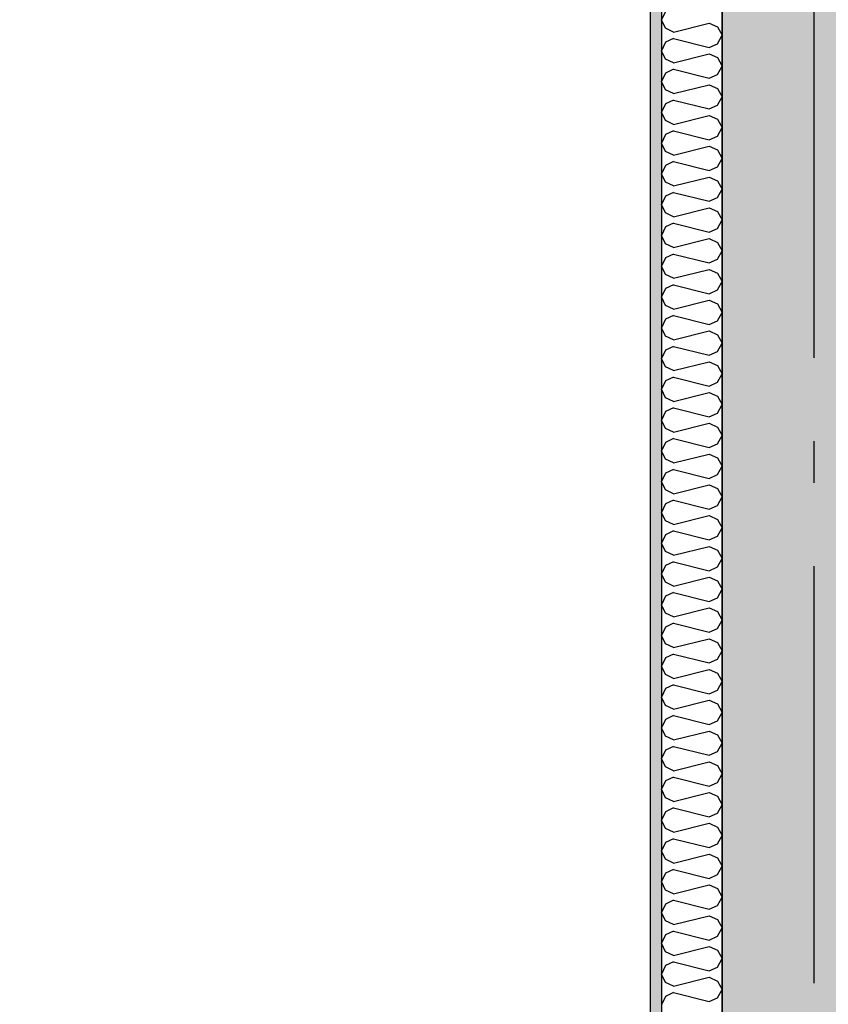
# Model space of a CAD drawing. Header units: millimetres. Extents: x -5000 to 341424, y -9235 to 550260.
# Tile 81 of 236: x 285198 to 286169, y 351812 to 352993. Entities that reach past the tile are written whole.
import ezdxf
from ezdxf.enums import TextEntityAlignment as Align

# ---------------------------------------------------------------- set-up
doc = ezdxf.new("R2010")
doc.units = ezdxf.units.MM
doc.header["$LTSCALE"] = 0.5
doc.header["$MEASUREMENT"] = 0
doc.linetypes.add('Akselinje', pattern=[1500, 1000, -200, 100, -200])
doc.linetypes.add('PLINE', pattern=[0])
for name, color, linetype in [('232- Ikke-bærende yttervegger (Skravur)(Nye konstruksjoner)', 7, 'Continuous'), ('232- Ikke-bærende yttervegger(Nye konstruksjoner)', 7, 'Continuous'), ('242- Ikke-bærende innervegger (Skravur)(Nye konstruksjoner)', 7, 'Continuous'), ('242- Ikke-bærende innervegger(Nye konstruksjoner)', 7, 'Continuous'), ('82-- Modullinjer(Nye konstruksjoner)', 7, 'Continuous'), ('842-M___1_50 Målsetting bygning', 7, 'Continuous'), ('842-M___1_50 Målsetting bygning(Nye konstruksjoner)', 7, 'Continuous'), ('862- M___Nettoareal(Nye konstruksjoner)', 7, 'Continuous'), ('862- M___Nettoareal(Polylinje)(Nye konstruksjoner)', 7, 'Continuous'), ('862- M___Nettoareal(Tekst)(Nye konstruksjoner)', 7, 'Continuous')]:
    doc.layers.add(name, color=color, linetype=linetype)
doc.layers.add('236- Innvendig kledning og overflate(Nye konstruksjoner)', color=7, linetype='Continuous', lineweight=0)
doc.styles.add('GENERATED_STYLE_1', font='txt')
doc.styles.add('GENERATED_STYLE_3', font='arial.ttf')
doc.styles.add('GENERATED_STYLE_5', font='arial.ttf')
doc.dimstyles.new('GENERATED_STYLE__2', dxfattribs={"dimtxt": 100, "dimasz": 95, "dimexe": 0.18, "dimexo": 0.0625, "dimgap": 0, "dimtad": 1, "dimtih": 1, "dimtoh": 1, "dimdec": 0, "dimzin": 0, "dimdsep": 46, "dimtxsty": 'GENERATED_STYLE_3', "dimblk": 'ARROWHEAD_6', "dimblk1": 'ARROWHEAD_6', "dimblk2": 'ARROWHEAD_6', "dimcen": 0.09, "dimse1": 1, "dimse2": 1, "dimclrd": 256, "dimclre": 256, "dimclrt": 256, "dimadec": 1, "dimazin": 0, "dimtfac": 1, "dimtdec": 4, "dimtmove": 0, "dimatfit": 3, "dimfxl": 1, "dimtolj": 1, "dimtzin": 0, "dimarcsym": 0})
doc.dimstyles.new('GENERATED_STYLE__3', dxfattribs={"dimtxt": 100, "dimasz": 95, "dimexe": 0.18, "dimexo": 0.0625, "dimgap": 0, "dimtad": 1, "dimdec": 0, "dimzin": 0, "dimdsep": 46, "dimtxsty": 'GENERATED_STYLE_3', "dimblk": 'ARROWHEAD_6', "dimblk1": 'ARROWHEAD_6', "dimblk2": 'ARROWHEAD_6', "dimcen": 0.09, "dimse1": 1, "dimse2": 1, "dimclrd": 256, "dimclre": 256, "dimclrt": 256, "dimadec": 1, "dimazin": 0, "dimtfac": 1, "dimtdec": 4, "dimtmove": 2, "dimatfit": 3, "dimfxl": 1, "dimtolj": 1, "dimtzin": 0, "dimarcsym": 0})
doc.dimstyles.new('GENERATED_STYLE__4', dxfattribs={"dimtxt": 100, "dimasz": 95, "dimexe": 0.18, "dimexo": 0.0625, "dimgap": 0, "dimtad": 1, "dimdec": 0, "dimzin": 0, "dimdsep": 46, "dimtxsty": 'GENERATED_STYLE_3', "dimblk": 'ARROWHEAD_6', "dimblk1": 'ARROWHEAD_6', "dimblk2": 'ARROWHEAD_6', "dimcen": 0.09, "dimse1": 1, "dimse2": 1, "dimclrd": 256, "dimclre": 256, "dimclrt": 256, "dimadec": 1, "dimazin": 0, "dimtfac": 1, "dimtdec": 4, "dimtmove": 0, "dimatfit": 3, "dimfxl": 1, "dimtolj": 1, "dimtzin": 0, "dimarcsym": 0})

# ---------------------------------------------------------------- blocks, each defined once
blk = doc.blocks.new('LEILIGHET 4__1', base_point=(283768.6, 348580.7))
at = {"layer": '862- M___Nettoareal(Polylinje)(Nye konstruksjoner)', "flags": 128}
blk.add_lwpolyline([(286041, 356380.7), (277911, 356380.7), (277911, 348080.7), (281226, 348080.7), (281226, 349780.7), (286041, 349780.7)], close=True, dxfattribs=at)
at = {"layer": '862- M___Nettoareal(Tekst)(Nye konstruksjoner)', "style": 'GENERATED_STYLE_1'}
for tag, p in [('DUMMY_861', (280027.5, 358559.6)), ('ROOM_NAME', (279287.3, 358509.7)), ('DUMMY_862', (279287.3, 358371.3))]:
    blk.add_attdef(tag, text='', height=100, dxfattribs=at).set_placement(p, align=Align.TOP_LEFT)
blk = doc.blocks.new('STUE__33', base_point=(282599.5, 355025.2))
at = {"layer": '862- M___Nettoareal(Polylinje)(Nye konstruksjoner)', "linetype": 'PLINE', "flags": 128}
blk.add_lwpolyline([(281350, 349780.7), (285955, 349780.7), (285955, 356380.7), (281350, 356380.7), (281350, 355490.7), (281350, 354480.7)], close=True, dxfattribs=at)
at = {"layer": '862- M___Nettoareal(Tekst)(Nye konstruksjoner)', "style": 'GENERATED_STYLE_1'}
for tag, p in [('DUMMY_861', (282836.2, 355213.4)), ('ROOM_NAME', (282362.8, 355163.6)), ('DUMMY_862', (282362.8, 355025.2))]:
    blk.add_attdef(tag, text='', height=100, dxfattribs=at).set_placement(p, align=Align.TOP_LEFT)
blk = doc.blocks.new('Standard grid marker[89]', base_point=(286151, 363787.1))
at = {"layer": '82-- Modullinjer(Nye konstruksjoner)', "linetype": 'Akselinje'}
blk.add_line((286151, 363587.1), (286151, 339987.1), dxfattribs=at)
at = {"layer": '82-- Modullinjer(Nye konstruksjoner)', "style": 'GENERATED_STYLE_5'}
for tag, p in [('AC_MarkerText_1_0', (286151, 363965.3)), ('AC_MarkerText_1_1', (286151, 339715.3))]:
    blk.add_attdef(tag, text='', height=100, rotation=360, dxfattribs=at).set_placement(p, align=Align.TOP_CENTER)
blk = doc.blocks.new('*D872')
at = {"layer": '842-M___1_50 Målsetting bygning', "linetype": 'PLINE'}
for p, q in [((286041, 343394), (286041, 343206.5)), ((286261, 343394), (286261, 343206.5)), ((285991, 343250.2), (286091, 343350.2)), ((286211, 343250.2), (286311, 343350.2)), ((286261, 343300.2), (286041, 343300.2))]:
    blk.add_line(p, q, dxfattribs=at)
blk = doc.blocks.new('ARROWHEAD_6')
at = {"linetype": 'Continuous'}
for p, q in [((-0.5, -0.5), (0.5, 0.5)), ((0, 0), (-1, 0))]:
    blk.add_line(p, q, dxfattribs=at)
blk = doc.blocks.new('*D873')
at = {"layer": '842-M___1_50 Målsetting bygning', "linetype": 'PLINE'}
for p, q in [((281536, 343394), (281536, 343206.5)), ((286041, 343394), (286041, 343206.5)), ((281486, 343250.2), (281586, 343350.2)), ((285991, 343250.2), (286091, 343350.2)), ((286041, 343300.2), (281536, 343300.2))]:
    blk.add_line(p, q, dxfattribs=at)
at = {"layer": '842-M___1_50 Målsetting bygning', "char_height": 100, "attachment_point": 7, "style": 'GENERATED_STYLE_3'}
for s, insert in [('\\A1;{\\pql;\\fArial|b0|i0|c0|p0;\\W1.000000;4\xa0505}', (283616.9, 343320.2)), ('\\A1;{\\pql;\\fArial|b0|i0|c0|p0;\\W1.000000;220}', (286036.6, 343320.2))]:
    blk.add_mtext(s, dxfattribs=dict(at, insert=insert))
blk = doc.blocks.new('*X1271')
at = {"layer": '242- Ikke-bærende innervegger (Skravur)(Nye konstruksjoner)', "linetype": 'PLINE'}
for p, q in [((285972.8, 353002.7), (285968, 352992.7)), ((285972.8, 352982.6), (285968, 352992.7)), ((285982.7, 352978.1), (285972.8, 352982.6)), ((285982.7, 352978.1), (286025.5, 352988.8)), ((286025.5, 352988.8), (286035.4, 352984.3)), ((286035.4, 352984.3), (286041, 352974.2)), ((285972.8, 352965.8), (285968, 352955.7)), ((285982.7, 352970.3), (285972.8, 352965.8)), ((285982.7, 352970.3), (286025.5, 352959.6)), ((286035.4, 352964.1), (286041, 352974.2)), ((285972.8, 352945.6), (285968, 352955.7)), ((286025.5, 352959.6), (286035.4, 352964.1)), ((285982.7, 352941.1), (285972.8, 352945.6)), ((285982.7, 352941.1), (286025.5, 352951.9)), ((286025.5, 352951.9), (286035.4, 352947.4)), ((286035.4, 352947.4), (286041, 352937.3)), ((285982.7, 352933.4), (285972.8, 352928.9)), ((285982.7, 352933.4), (286025.5, 352922.7)), ((286035.4, 352927.2), (286041, 352937.3)), ((285972.8, 352928.9), (285968, 352918.8)), ((285972.8, 352908.7), (285968, 352918.8)), ((286025.5, 352922.7), (286035.4, 352927.2)), ((285982.7, 352904.2), (285972.8, 352908.7)), ((285982.7, 352904.2), (286025.5, 352914.9)), ((286025.5, 352914.9), (286035.4, 352910.4)), ((286035.4, 352910.4), (286041, 352900.3)), ((285982.7, 352896.5), (285972.8, 352892)), ((285982.7, 352896.5), (286025.5, 352885.8)), ((286035.4, 352890.3), (286041, 352900.3)), ((285972.8, 352892), (285968, 352881.9)), ((286025.5, 352885.8), (286035.4, 352890.3)), ((285972.8, 352871.8), (285968, 352881.9)), ((285982.7, 352867.3), (285972.8, 352871.8)), ((285982.7, 352867.3), (286025.5, 352878)), ((286025.5, 352878), (286035.4, 352873.5)), ((286035.4, 352873.5), (286041, 352863.4)), ((285982.7, 352859.5), (285972.8, 352855)), ((285982.7, 352859.5), (286025.5, 352848.8)), ((286035.4, 352853.3), (286041, 352863.4)), ((285972.8, 352855), (285968, 352844.9)), ((286025.5, 352848.8), (286035.4, 352853.3)), ((285972.8, 352834.9), (285968, 352844.9)), ((285982.7, 352830.4), (286025.5, 352841.1)), ((286025.5, 352841.1), (286035.4, 352836.6)), ((286035.4, 352836.6), (286041, 352826.5)), ((285982.7, 352830.4), (285972.8, 352834.9)), ((286035.4, 352816.4), (286041, 352826.5)), ((285972.8, 352818.1), (285968, 352808)), ((285982.7, 352822.6), (285972.8, 352818.1)), ((285982.7, 352822.6), (286025.5, 352811.9)), ((286025.5, 352811.9), (286035.4, 352816.4)), ((285972.8, 352797.9), (285968, 352808)), ((285982.7, 352793.4), (286025.5, 352804.1)), ((286025.5, 352804.1), (286035.4, 352799.6)), ((285982.7, 352793.4), (285972.8, 352797.9)), ((286035.4, 352799.6), (286041, 352789.6)), ((286035.4, 352779.5), (286041, 352789.6)), ((285972.8, 352781.2), (285968, 352771.1)), ((285982.7, 352785.7), (285972.8, 352781.2)), ((285982.7, 352785.7), (286025.5, 352775)), ((286025.5, 352775), (286035.4, 352779.5)), ((285972.8, 352761), (285968, 352771.1)), ((285982.7, 352756.5), (286025.5, 352767.2)), ((286025.5, 352767.2), (286035.4, 352762.7)), ((285982.7, 352756.5), (285972.8, 352761)), ((286035.4, 352762.7), (286041, 352752.6)), ((286035.4, 352742.5), (286041, 352752.6)), ((285972.8, 352744.2), (285968, 352734.2)), ((285982.7, 352748.7), (285972.8, 352744.2)), ((285982.7, 352748.7), (286025.5, 352738)), ((286025.5, 352738), (286035.4, 352742.5)), ((285972.8, 352724.1), (285968, 352734.2)), ((285982.7, 352719.6), (286025.5, 352730.3)), ((286025.5, 352730.3), (286035.4, 352725.8)), ((285982.7, 352719.6), (285972.8, 352724.1)), ((286035.4, 352725.8), (286041, 352715.7)), ((285972.8, 352707.3), (285968, 352697.2)), ((285982.7, 352711.8), (285972.8, 352707.3)), ((285982.7, 352711.8), (286025.5, 352701.1)), ((286025.5, 352701.1), (286035.4, 352705.6)), ((286035.4, 352705.6), (286041, 352715.7)), ((285972.8, 352687.2), (285968, 352697.2)), ((285982.7, 352682.7), (285972.8, 352687.2)), ((285982.7, 352682.7), (286025.5, 352693.4)), ((286025.5, 352693.4), (286035.4, 352688.9)), ((286035.4, 352688.9), (286041, 352678.8)), ((285972.8, 352670.4), (285968, 352660.3)), ((285982.7, 352674.9), (285972.8, 352670.4)), ((285982.7, 352674.9), (286025.5, 352664.2)), ((286035.4, 352668.7), (286041, 352678.8)), ((285972.8, 352650.2), (285968, 352660.3)), ((286025.5, 352664.2), (286035.4, 352668.7)), ((285982.7, 352645.7), (285972.8, 352650.2)), ((285982.7, 352645.7), (286025.5, 352656.4)), ((286025.5, 352656.4), (286035.4, 352651.9)), ((286035.4, 352651.9), (286041, 352641.8)), ((285982.7, 352638), (285972.8, 352633.5)), ((285982.7, 352638), (286025.5, 352627.3)), ((286035.4, 352631.8), (286041, 352641.8)), ((285972.8, 352633.5), (285968, 352623.4)), ((285972.8, 352613.3), (285968, 352623.4)), ((286025.5, 352627.3), (286035.4, 352631.8)), ((285982.7, 352608.8), (285972.8, 352613.3)), ((285982.7, 352608.8), (286025.5, 352619.5)), ((286025.5, 352619.5), (286035.4, 352615)), ((286035.4, 352615), (286041, 352604.9)), ((285982.7, 352601), (285972.8, 352596.5)), ((285982.7, 352601), (286025.5, 352590.3)), ((286035.4, 352594.8), (286041, 352604.9)), ((285972.8, 352596.5), (285968, 352586.5)), ((286025.5, 352590.3), (286035.4, 352594.8)), ((285972.8, 352576.4), (285968, 352586.5)), ((285982.7, 352571.9), (285972.8, 352576.4)), ((285982.7, 352571.9), (286025.5, 352582.6)), ((286025.5, 352582.6), (286035.4, 352578.1)), ((286035.4, 352578.1), (286041, 352568)), ((285982.7, 352564.1), (285972.8, 352559.6)), ((285982.7, 352564.1), (286025.5, 352553.4)), ((286035.4, 352557.9), (286041, 352568)), ((285972.8, 352559.6), (285968, 352549.5)), ((286025.5, 352553.4), (286035.4, 352557.9)), ((285972.8, 352539.4), (285968, 352549.5)), ((285982.7, 352534.9), (286025.5, 352545.6)), ((286025.5, 352545.6), (286035.4, 352541.1)), ((286035.4, 352541.1), (286041, 352531.1)), ((285982.7, 352534.9), (285972.8, 352539.4)), ((286035.4, 352521), (286041, 352531.1)), ((285972.8, 352522.7), (285968, 352512.6)), ((285982.7, 352527.2), (285972.8, 352522.7)), ((285982.7, 352527.2), (286025.5, 352516.5)), ((286025.5, 352516.5), (286035.4, 352521)), ((285972.8, 352502.5), (285968, 352512.6)), ((285982.7, 352498), (286025.5, 352508.7)), ((286025.5, 352508.7), (286035.4, 352504.2)), ((285982.7, 352498), (285972.8, 352502.5)), ((286035.4, 352504.2), (286041, 352494.1)), ((286035.4, 352484), (286041, 352494.1)), ((285972.8, 352485.8), (285968, 352475.7)), ((285982.7, 352490.3), (285972.8, 352485.8)), ((285982.7, 352490.3), (286025.5, 352479.5)), ((286025.5, 352479.5), (286035.4, 352484)), ((285972.8, 352465.6), (285968, 352475.7)), ((285982.7, 352461.1), (286025.5, 352471.8)), ((286025.5, 352471.8), (286035.4, 352467.3)), ((285982.7, 352461.1), (285972.8, 352465.6)), ((286035.4, 352467.3), (286041, 352457.2)), ((286035.4, 352447.1), (286041, 352457.2)), ((285972.8, 352448.8), (285968, 352438.7)), ((285982.7, 352453.3), (285972.8, 352448.8)), ((285982.7, 352453.3), (286025.5, 352442.6)), ((286025.5, 352442.6), (286035.4, 352447.1)), ((285972.8, 352428.7), (285968, 352438.7)), ((285982.7, 352424.2), (286025.5, 352434.9)), ((286025.5, 352434.9), (286035.4, 352430.4)), ((285982.7, 352424.2), (285972.8, 352428.7)), ((286035.4, 352430.4), (286041, 352420.3)), ((285972.8, 352411.9), (285968, 352401.8)), ((285982.7, 352416.4), (285972.8, 352411.9)), ((285982.7, 352416.4), (286025.5, 352405.7)), ((286025.5, 352405.7), (286035.4, 352410.2)), ((286035.4, 352410.2), (286041, 352420.3)), ((285972.8, 352391.7), (285968, 352401.8)), ((285982.7, 352387.2), (285972.8, 352391.7)), ((285982.7, 352387.2), (286025.5, 352397.9)), ((286025.5, 352397.9), (286035.4, 352393.4)), ((286035.4, 352393.4), (286041, 352383.3)), ((285972.8, 352375), (285968, 352364.9)), ((285982.7, 352379.5), (285972.8, 352375)), ((285982.7, 352379.5), (286025.5, 352368.8)), ((286035.4, 352373.3), (286041, 352383.3)), ((285972.8, 352354.8), (285968, 352364.9)), ((286025.5, 352368.8), (286035.4, 352373.3)), ((285982.7, 352350.3), (285972.8, 352354.8)), ((285982.7, 352350.3), (286025.5, 352361)), ((286025.5, 352361), (286035.4, 352356.5)), ((286035.4, 352356.5), (286041, 352346.4)), ((285982.7, 352342.5), (285972.8, 352338)), ((285982.7, 352342.5), (286025.5, 352331.8)), ((286035.4, 352336.3), (286041, 352346.4)), ((285972.8, 352338), (285968, 352328)), ((285972.8, 352317.9), (285968, 352328)), ((286025.5, 352331.8), (286035.4, 352336.3)), ((285982.7, 352313.4), (285972.8, 352317.9)), ((285982.7, 352313.4), (286025.5, 352324.1)), ((286025.5, 352324.1), (286035.4, 352319.6)), ((286035.4, 352319.6), (286041, 352309.5)), ((285982.7, 352305.6), (285972.8, 352301.1)), ((285982.7, 352305.6), (286025.5, 352294.9)), ((286035.4, 352299.4), (286041, 352309.5)), ((285972.8, 352301.1), (285968, 352291)), ((286025.5, 352294.9), (286035.4, 352299.4)), ((285972.8, 352280.9), (285968, 352291)), ((285982.7, 352276.4), (285972.8, 352280.9)), ((285982.7, 352276.4), (286025.5, 352287.2)), ((286025.5, 352287.2), (286035.4, 352282.7)), ((286035.4, 352282.7), (286041, 352272.6)), ((285982.7, 352268.7), (285972.8, 352264.2)), ((285982.7, 352268.7), (286025.5, 352258)), ((286035.4, 352262.5), (286041, 352272.6)), ((285972.8, 352264.2), (285968, 352254.1)), ((286025.5, 352258), (286035.4, 352262.5)), ((285972.8, 352244), (285968, 352254.1)), ((285982.7, 352239.5), (286025.5, 352250.2)), ((286025.5, 352250.2), (286035.4, 352245.7)), ((286035.4, 352245.7), (286041, 352235.6)), ((285982.7, 352239.5), (285972.8, 352244)), ((286035.4, 352225.6), (286041, 352235.6)), ((285972.8, 352227.3), (285968, 352217.2)), ((285982.7, 352231.8), (285972.8, 352227.3)), ((285982.7, 352231.8), (286025.5, 352221.1)), ((286025.5, 352221.1), (286035.4, 352225.6)), ((285972.8, 352207.1), (285968, 352217.2)), ((285982.7, 352202.6), (286025.5, 352213.3)), ((286025.5, 352213.3), (286035.4, 352208.8)), ((285982.7, 352202.6), (285972.8, 352207.1)), ((286035.4, 352208.8), (286041, 352198.7)), ((286035.4, 352188.6), (286041, 352198.7)), ((285972.8, 352190.3), (285968, 352180.2)), ((285982.7, 352194.8), (285972.8, 352190.3)), ((285982.7, 352194.8), (286025.5, 352184.1)), ((286025.5, 352184.1), (286035.4, 352188.6)), ((285972.8, 352170.2), (285968, 352180.2)), ((285982.7, 352165.7), (286025.5, 352176.4)), ((286025.5, 352176.4), (286035.4, 352171.9)), ((285982.7, 352165.7), (285972.8, 352170.2)), ((286035.4, 352171.9), (286041, 352161.8)), ((285972.8, 352153.4), (285968, 352143.3)), ((285982.7, 352157.9), (285972.8, 352153.4)), ((285982.7, 352157.9), (286025.5, 352147.2)), ((286025.5, 352147.2), (286035.4, 352151.7)), ((286035.4, 352151.7), (286041, 352161.8)), ((285972.8, 352133.2), (285968, 352143.3)), ((285982.7, 352128.7), (286025.5, 352139.4)), ((286025.5, 352139.4), (286035.4, 352134.9)), ((285982.7, 352128.7), (285972.8, 352133.2)), ((286035.4, 352134.9), (286041, 352124.9)), ((285972.8, 352116.5), (285968, 352106.4)), ((285982.7, 352121), (285972.8, 352116.5)), ((285982.7, 352121), (286025.5, 352110.3)), ((286025.5, 352110.3), (286035.4, 352114.8)), ((286035.4, 352114.8), (286041, 352124.9)), ((285972.8, 352096.3), (285968, 352106.4)), ((285982.7, 352091.8), (285972.8, 352096.3)), ((285982.7, 352091.8), (286025.5, 352102.5)), ((286025.5, 352102.5), (286035.4, 352098)), ((286035.4, 352098), (286041, 352087.9)), ((285972.8, 352079.5), (285968, 352069.5)), ((285982.7, 352084), (285972.8, 352079.5)), ((285982.7, 352084), (286025.5, 352073.3)), ((286035.4, 352077.8), (286041, 352087.9)), ((285972.8, 352059.4), (285968, 352069.5)), ((286025.5, 352073.3), (286035.4, 352077.8)), ((285982.7, 352054.9), (285972.8, 352059.4)), ((285982.7, 352054.9), (286025.5, 352065.6)), ((286025.5, 352065.6), (286035.4, 352061.1)), ((286035.4, 352061.1), (286041, 352051)), ((285982.7, 352047.1), (285972.8, 352042.6)), ((285982.7, 352047.1), (286025.5, 352036.4)), ((286035.4, 352040.9), (286041, 352051)), ((285972.8, 352042.6), (285968, 352032.5)), ((285972.8, 352022.5), (285968, 352032.5)), ((286025.5, 352036.4), (286035.4, 352040.9)), ((285982.7, 352018), (285972.8, 352022.5)), ((285982.7, 352018), (286025.5, 352028.7)), ((286025.5, 352028.7), (286035.4, 352024.2)), ((286035.4, 352024.2), (286041, 352014.1)), ((285982.7, 352010.2), (285972.8, 352005.7)), ((285982.7, 352010.2), (286025.5, 351999.5)), ((286035.4, 352004), (286041, 352014.1)), ((285972.8, 352005.7), (285968, 351995.6)), ((286025.5, 351999.5), (286035.4, 352004)), ((285972.8, 351985.5), (285968, 351995.6)), ((285982.7, 351981), (285972.8, 351985.5)), ((285982.7, 351981), (286025.5, 351991.7)), ((286025.5, 351991.7), (286035.4, 351987.2)), ((286035.4, 351987.2), (286041, 351977.1)), ((285982.7, 351973.3), (285972.8, 351968.8)), ((285982.7, 351973.3), (286025.5, 351962.6)), ((286035.4, 351967.1), (286041, 351977.1)), ((285972.8, 351968.8), (285968, 351958.7)), ((286025.5, 351962.6), (286035.4, 351967.1)), ((285972.8, 351948.6), (285968, 351958.7)), ((285982.7, 351944.1), (286025.5, 351954.8)), ((286025.5, 351954.8), (286035.4, 351950.3)), ((286035.4, 351950.3), (286041, 351940.2)), ((285982.7, 351944.1), (285972.8, 351948.6)), ((286035.4, 351930.1), (286041, 351940.2)), ((285972.8, 351931.8), (285968, 351921.8)), ((285982.7, 351936.3), (285972.8, 351931.8)), ((285982.7, 351936.3), (286025.5, 351925.6)), ((286025.5, 351925.6), (286035.4, 351930.1)), ((285972.8, 351911.7), (285968, 351921.8)), ((285982.7, 351907.2), (286025.5, 351917.9)), ((286025.5, 351917.9), (286035.4, 351913.4)), ((285982.7, 351907.2), (285972.8, 351911.7)), ((286035.4, 351913.4), (286041, 351903.3)), ((286035.4, 351893.2), (286041, 351903.3)), ((285972.8, 351894.9), (285968, 351884.8)), ((285982.7, 351899.4), (285972.8, 351894.9)), ((285982.7, 351899.4), (286025.5, 351888.7)), ((286025.5, 351888.7), (286035.4, 351893.2)), ((285972.8, 351874.7), (285968, 351884.8)), ((285982.7, 351870.2), (286025.5, 351880.9)), ((286025.5, 351880.9), (286035.4, 351876.4)), ((285982.7, 351870.2), (285972.8, 351874.7)), ((286035.4, 351876.4), (286041, 351866.4)), ((285972.8, 351858), (285968, 351847.9)), ((285982.7, 351862.5), (285972.8, 351858)), ((285982.7, 351862.5), (286025.5, 351851.8)), ((286025.5, 351851.8), (286035.4, 351856.3)), ((286035.4, 351856.3), (286041, 351866.4)), ((285972.8, 351837.8), (285968, 351847.9)), ((285982.7, 351833.3), (286025.5, 351844)), ((286025.5, 351844), (286035.4, 351839.5)), ((285982.7, 351833.3), (285972.8, 351837.8)), ((286035.4, 351839.5), (286041, 351829.4)), ((285972.8, 351821.1), (285968, 351811)), ((285982.7, 351825.6), (285972.8, 351821.1)), ((285982.7, 351825.6), (286025.5, 351814.8)), ((286025.5, 351814.8), (286035.4, 351819.3)), ((286035.4, 351819.3), (286041, 351829.4))]:
    blk.add_line(p, q, dxfattribs=at)
blk = doc.blocks.new('*D1508')
at = {"layer": '842-M___1_50 Målsetting bygning(Nye konstruksjoner)', "linetype": 'PLINE'}
for p, q in [((281337, 353434.8), (281337, 353622.3)), ((281289, 353578.6), (281189, 353478.6)), ((281387, 353578.6), (281287, 353478.6)), ((281239, 353528.6), (281337, 353528.6)), ((281337, 353528.6), (285968, 353528.6))]:
    blk.add_line(p, q, dxfattribs=at)
blk = doc.blocks.new('*D1509')
at = {"layer": '842-M___1_50 Målsetting bygning(Nye konstruksjoner)', "linetype": 'PLINE'}
for p, q in [((285968, 353434.8), (285968, 353622.3)), ((281387, 353578.6), (281287, 353478.6)), ((285918, 353478.6), (286018, 353578.6)), ((281337, 353528.6), (285968, 353528.6)), ((285968, 353528.6), (286041, 353528.6))]:
    blk.add_line(p, q, dxfattribs=at)
at = {"layer": '842-M___1_50 Målsetting bygning(Nye konstruksjoner)', "char_height": 100, "attachment_point": 7, "rotation": 360, "style": 'GENERATED_STYLE_3'}
for s, insert in [('\\A1;{\\pql;\\fArial|b0|i0|c0|p0;\\W1.000000;4\xa0631}', (283480.9, 353548.6)), ('\\A1;{\\pql;\\fArial|b0|i0|c0|p0;\\W1.000000;73}', (285757, 353548.6))]:
    blk.add_mtext(s, dxfattribs=dict(at, insert=insert))

msp = doc.modelspace()

# ---------------------------------------------------------------- hatches: boundary and pattern name
at = {"layer": '232- Ikke-bærende yttervegger (Skravur)(Nye konstruksjoner)', "linetype": 'Continuous'}
h = msp.add_hatch(dxfattribs=at)
h.set_pattern_fill('Betong_strukturell', color=256, style=0, pattern_type=2)
h.set_pattern_definition([(90.00001, (0, 0), (311.76916, 6e-05), [30, -150]), (90.00001, (-155.9, 90), (311.76916, 6e-05), [30, -150]), (150.00001, (0, 0), (155.88452, 270.00004), [30, -150]), (150.00001, (-4e-05, 180), (155.88452, 270.00004), [30, -150]), (210.00001, (-6e-06, 30), (-155.88463, 269.99998), [30, -150]), (210.00001, (-4e-05, 210), (-155.88463, 269.99998), [30, -150]), (90.000012, (-30, -6e-06), (60.000002, 1.2e-05), [0, -60.000002, 0, -90.000004]), (135.000012, (-30, 30), (42.4264, 42.426417), [0, -45.000002, 0, -75.000003])])
h.paths.add_polyline_path([(286041, 356380.6), (286041, 347870.7), (286261, 347870.7), (286261, 356380.6)])
at = {"layer": '242- Ikke-bærende innervegger (Skravur)(Nye konstruksjoner)', "linetype": 'Continuous'}
h = msp.add_hatch(dxfattribs=at)
h.set_pattern_fill('Prikker_tett', color=256, style=0, pattern_type=2)
h.set_pattern_definition([(0, (0, 0), (0, 43.30127), [0, -25]), (0, (12.5, 21.65), (0, 43.30127), [0, -25])])
h.paths.add_polyline_path([(285955, 356380.7), (285955, 349780.7), (285968, 349780.7), (285968, 356380.7)])

# ---------------------------------------------------------------- linework, layer by layer
at = {"layer": '232- Ikke-bærende yttervegger(Nye konstruksjoner)', "linetype": 'PLINE', "flags": 128}
msp.add_lwpolyline([(286041, 356380.6), (286041, 347870.7)], dxfattribs=at)
at = {"layer": '236- Innvendig kledning og overflate(Nye konstruksjoner)', "linetype": 'PLINE', "flags": 128}
msp.add_lwpolyline([(285955, 356380.7), (285955, 349780.7)], dxfattribs=at)
at = {"layer": '242- Ikke-bærende innervegger(Nye konstruksjoner)', "linetype": 'PLINE'}
msp.add_line((285968, 356380.7), (285968, 349780.7), dxfattribs=at)
at = {"layer": '242- Ikke-bærende innervegger(Nye konstruksjoner)', "linetype": 'PLINE', "flags": 128}
msp.add_lwpolyline([(286041, 349780.7), (286041, 356380.7)], dxfattribs=at)

# ---------------------------------------------------------------- block references
at = {"layer": '242- Ikke-bærende innervegger(Nye konstruksjoner)'}
msp.add_blockref('*X1271', (0, 0), dxfattribs=at)
at = {"layer": '82-- Modullinjer(Nye konstruksjoner)', "linetype": 'PLINE'}
msp.add_blockref('Standard grid marker[89]', (286151, 363787.1), dxfattribs=at)
at = {"layer": '862- M___Nettoareal(Nye konstruksjoner)', "linetype": 'Continuous'}
for name, p in [('LEILIGHET 4__1', (283768.6, 348580.7)), ('STUE__33', (282599.5, 355025.2))]:
    msp.add_blockref(name, p, dxfattribs=at)

# ---------------------------------------------------------------- dimensions: what is measured, and where the dimension line sits
at = {"layer": '842-M___1_50 Målsetting bygning', "linetype": 'Continuous'}
for base, p1, p2, picture, middle in [((281536, 343300.2), (286041, 352125.7), (281536, 348620.7), '*D873', (283788.5, 343370.2)), ((286041, 343300.2), (286261, 352125.7), (286041, 352125.7), '*D872', (286150.8, 343370.2))]:
    dim = msp.add_linear_dim(base=base, p1=p1, p2=p2, angle=180, dimstyle='GENERATED_STYLE__2', dxfattribs=at)
    dim.commit()
    dim.dimension.update_dxf_attribs({"geometry": picture, "text_midpoint": middle, "dimtype": 160})
at = {"layer": '842-M___1_50 Målsetting bygning(Nye konstruksjoner)', "linetype": 'Continuous'}
for base, p1, p2, dimstyle, picture, middle in [((285968, 353528.6), (281337, 352074.2), (285968, 353080.7), 'GENERATED_STYLE__4', '*D1509', (283652.5, 353598.6)), ((281337, 353528.6), (281239, 352025.2), (281337, 352074.2), 'GENERATED_STYLE__3', '*D1508', (281092.4, 353598.6))]:
    dim = msp.add_linear_dim(base=base, p1=p1, p2=p2, angle=360, dimstyle=dimstyle, dxfattribs=at)
    dim.commit()
    dim.dimension.update_dxf_attribs({"geometry": picture, "text_midpoint": middle, "dimtype": 160, "text_rotation": 360})

doc.saveas('drawing.dxf')
